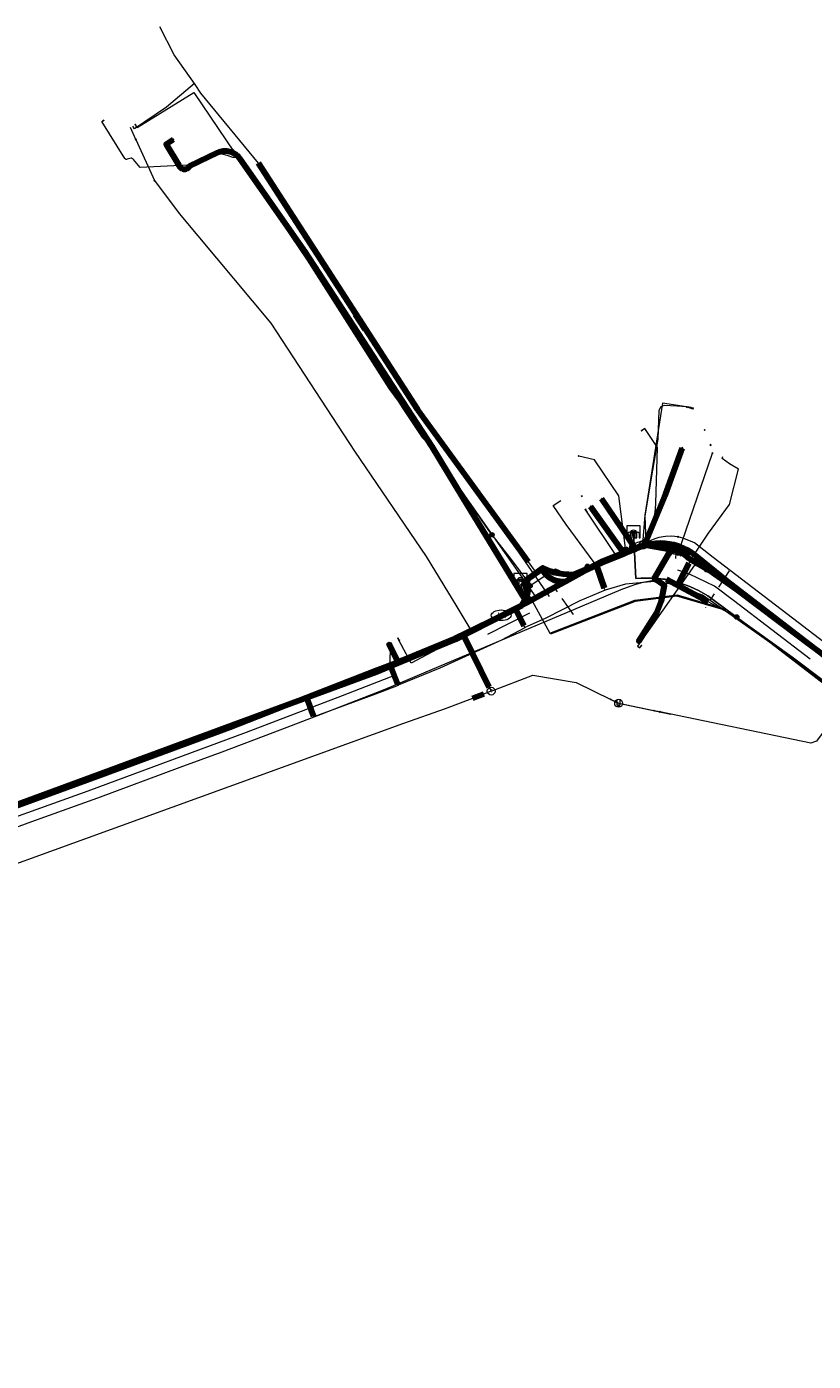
# Model space of a CAD drawing. Header units: metres. Extents: x 200221 to 204794, y 461183 to 463932.
# Tile 7 of 19: x 201905 to 202104, y 462281 to 462619. Entities that reach past the tile are written whole.
import ezdxf
from ezdxf.enums import TextEntityAlignment as Align
from ezdxf.lldxf.tags import DXFTag

# ---------------------------------------------------------------- set-up
doc = ezdxf.new("R2010")
doc.units = ezdxf.units.M
doc.linetypes.add('RI-OVERIG', pattern=[17, 5, -2, 2, -2, 0, -2, 2, -2])
doc.layers.get('0').update_dxf_attribs({"lineweight": 25})
for name, color, linetype, lineweight in [('B-WE-KL-DATA_HULPSTUK_KPN BV-S', 90, 'Continuous', 25), ('B-WE-KL-DATA_KABELBED_KPN BV-G', 90, 'Continuous', 100), ('B-WE-KL-DATA_MANTELBUIS_KPN BV-G', 90, 'Continuous', 100), ('B-WE-KL-DATA_MANTELBUIS_NKM NETWORK SERVICES BV-G', 90, 'Continuous', 100), ('B-WE-KL-DATA_NKM NETWORK SERVICES BV-G', 90, 'KL-DATA-N', 18), ('B-WE-KL-ET_LS_GEMEENTE APELDOORN-G', 190, 'KL-LS-N', 18), ('B-WE-KL-ET_LS_GEMEENTE VOORST-G', 190, 'KL-LS-N', 18), ('B-WE-KL-ET_LS_HULPSTUK_LIANDER NV PAC 2AI68G2-S', 190, 'Continuous', 25), ('B-WE-KL-ET_LS_LIANDER NV PAC 2AI68G2-G', 190, 'KL-LS-N', 18), ('B-WE-KL-ET_LS_OV_LICHTMAST_LIANDER NV PAC 2AI68G2-S', 190, 'Continuous', 25), ('B-WE-KL-ET_MS_HULPSTUK_LIANDER NV PAC 2AI68G2-S', 130, 'Continuous', 25), ('B-WE-KL-ET_MS_LIANDER NV PAC 2AI68G2-G', 130, 'KL-MS-N', 18), ('B-WE-KL-ET_MS_MANTELBUIS_LIANDER NV PAC 2AI68G2-G', 130, 'Continuous', 100), ('B-WE-KL-GAS_LD_HULPSTUK_LIANDER NV PAC 2AI68G2-S', 50, 'Continuous', 25), ('B-WE-KL-GAS_LD_LIANDER NV PAC 2AI68G2-G', 50, 'KL-GAS-LD-N', 18), ('B-WE-KL-GAS_LD_MANTELBUIS_LIANDER NV PAC 2AI68G2-G', 50, 'Continuous', 100), ('B-WE-KL-OVERIG_HULPSTUK-G', 8, 'Continuous', 18), ('B-WE-KL-WATER_HULPSTUK_VITENS-S', 170, 'Continuous', 25), ('B-WE-KL-WATER_VITENS-G', 170, 'KL-WATER-N', 18), ('B-WE-KL-WATER_VITENS-S', 170, 'Continuous', 25), ('B-WE-KW-KUNSTWERK_SLUIS_GEMEENTE APELDOORN-S', 170, 'Continuous', 25), ('B-WE-KW-KUNSTWERK_SLUIS_GEMEENTE VOORST-S', 170, 'Continuous', 25), ('B-WE-OG-INFO_KPN BV-S', 7, 'Continuous', 25), ('B-WE-OG-INFO_LIANDER NV PAC 2AI68G2-G', 7, 'Continuous', 18), ('B-WE-OG-INFO_VITENS-S', 7, 'Continuous', 25), ('B-WE-RI-DRUK_GEMEENTE APELDOORN-G', 210, 'RI-PERS', 18), ('B-WE-RI-DRUK_GEMEENTE VOORST-G', 210, 'RI-PERS', 18), ('B-WE-RI-PERSLEIDING_HULPSTUK_GEMEENTE APELDOORN-S', 210, 'Continuous', 25), ('B-WE-RI-PERSLEIDING_HULPSTUK_GEMEENTE VOORST-S', 210, 'Continuous', 25), ('B-WE-RI-VRIJVERVAL_GEMEENTE VOORST-G', 210, 'RI-OVERIG', 18)]:
    doc.layers.add(name, color=color, linetype=linetype, lineweight=lineweight)
doc.styles.add('NLCS-ISO', font='NLCS-ISO.ttf')
doc.styles.get("Standard").update_dxf_attribs({"font": 'NLCS-ISO.ttf'})
tags = doc.linetypes.add('KL-DATA-N', pattern='A,4,-1,[101,NLCS.SHX,S=0.5,R=0,X=0,Y=0],-1,4,-1,["D",Standard,S=1,R=0,X=-0.25,Y=-0.5],-1.5', length=12.5).pattern_tags.tags
tags[18] = DXFTag(74, 10)
tags = doc.linetypes.add('KL-GAS-LD-N', pattern='A,4,-1,[69,NLCS.SHX,S=0.5,R=0,X=0,Y=0],-1,4,-1,["L",Standard,S=1,R=0,X=0.25,Y=-0.5],-2', length=13).pattern_tags.tags
tags[18] = DXFTag(74, 10)
tags = doc.linetypes.add('KL-LS-N', pattern='A,4,-1,[103,NLCS.SHX,S=0.75,R=0,X=0,Y=0],-1,4,-1,["L",Standard,S=1,R=0,X=0,Y=-0.5],-2', length=13).pattern_tags.tags
tags[18] = DXFTag(74, 10)
tags = doc.linetypes.add('KL-MS-N', pattern='A,4,-1,[103,NLCS.SHX,S=0.75,R=0,X=0,Y=0],-1,4,-1,["M",Standard,S=1,R=0,X=0,Y=-0.5],-2', length=13).pattern_tags.tags
tags[18] = DXFTag(74, 10)
doc.linetypes.add('KL-WATER-N', pattern='A,7,-0.5,[168,NLCS.SHX,S=0.75,R=0,X=0.75,Y=0],-2', length=9.5)
tags = doc.linetypes.add('RI-PERS', pattern='A,7,-2,["P",Standard,S=1.8,R=0,X=-0.5,Y=-0.9],-2,7,-2,[102,NLCS.SHX,S=1,R=180,X=0,Y=0],-2', length=22).pattern_tags.tags
tags[6] = DXFTag(74, 10)

# ---------------------------------------------------------------- blocks, each defined once
blk = doc.blocks.new('SKW-SLUIS-SO')
at = {"color": 0, "linetype": 'ByBlock', "lineweight": 18}
blk.add_lwpolyline([(0.31, -1.55), (0.82, -1.55), (0.82, -0.35, -1), (1.45, -0.35), (1.45, -1.55), (1.7, -1.55), (1.7, 1.55), (-1.7, 1.55), (-1.7, -1.55), (-1.45, -1.55), (-1.45, -0.35, -1), (-0.82, -0.35), (-0.82, -1.55), (-0.32, -1.55), (-0.32, -0.35, -1), (0.31, -0.35)], format="xyb", close=True, dxfattribs=at)
blk = doc.blocks.new('SRI-HULP_MANGAT-SO')
at = {"linetype": 'ByBlock', "lineweight": 18}
h = blk.add_hatch(color=0, dxfattribs=at)
h.dxf.hatch_style = 1
edge = h.paths.add_edge_path()
edge.add_arc((0.38, 0), 0.0646, -90, 90, ccw=False)
edge.add_line((0.38, -0.06), (-0.38, -0.06))
edge.add_arc((-0.38, 0), 0.0646, 90, 270, ccw=False)
edge.add_line((-0.38, 0.06), (0.38, 0.06))
at = {"color": 0, "linetype": 'ByBlock', "lineweight": 18}
blk.add_lwpolyline([(0.38, 0.06, -1), (0.38, -0.06), (-0.38, -0.06, -1), (-0.38, 0.06)], format="xyb", close=True, dxfattribs=at)
blk.add_ellipse((0, 0), major_axis=(-0.75, 0), ratio=0.666667, dxfattribs=at)
at = {"color": 0, "linetype": 'ByBlock', "lineweight": 18, "style": 'NLCS-ISO', "flags": 1}
for tag, p in [('TYPE', (1.75, 0)), ('OMSCHRIJVING', (1.75, -3)), ('LABEL', (1.75, -1.5))]:
    blk.add_attdef(tag, p, '', height=1, dxfattribs=at)
blk = doc.blocks.new('SKL-WTB_HULP_AFSLUITER-SO')
at = {"color": 0, "linetype": 'ByBlock', "lineweight": 18}
blk.add_lwpolyline([(0, 0.8), (0, -0.8)], dxfattribs=at)
blk.add_circle((0, 0), 1, dxfattribs=at)
at = {"color": 0, "linetype": 'ByBlock', "lineweight": 18, "style": 'NLCS-ISO', "flags": 1}
for tag, p in [('TYPE', (1.5, 0)), ('OMSCHRIJVING', (1.5, -3)), ('LABEL', (1.5, -1.5))]:
    blk.add_attdef(tag, p, '', height=1, dxfattribs=at)
blk = doc.blocks.new('SKL-WTB_HULP_OVERIG-SO')
at = {"color": 0, "linetype": 'ByBlock', "lineweight": 18}
for points in [[(-0.14, 0.14), (0.14, -0.14)], [(0.14, 0.14), (-0.14, -0.14)]]:
    blk.add_lwpolyline(points, dxfattribs=at)
at = {"color": 0, "linetype": 'ByBlock', "lineweight": 18, "style": 'NLCS-ISO', "flags": 1}
for tag, p in [('TYPE', (1.5, 0)), ('OMSCHRIJVING', (1.5, -3)), ('LABEL', (1.5, -1.5))]:
    blk.add_attdef(tag, p, '', height=1, dxfattribs=at)
blk = doc.blocks.new('SKL-WTB_HULP_SIFON-SO')
at = {"linetype": 'ByBlock', "lineweight": 18}
h = blk.add_hatch(color=0, dxfattribs=at)
h.dxf.hatch_style = 1
h.paths.add_polyline_path([(0.13, -0.53), (-0.13, -0.53), (-0.13, -0.8), (0.13, -0.8)])
at = {"color": 0, "linetype": 'ByBlock', "lineweight": 18}
blk.add_lwpolyline([(0.33, 0.8), (0.33, -0.53), (-0.33, -0.53), (-0.33, 0.8)], dxfattribs=at)
blk.add_lwpolyline([(0.13, -0.8), (-0.13, -0.8), (-0.13, -0.53), (0.13, -0.53)], close=True, dxfattribs=at)
blk.add_circle((0, 0), 1, dxfattribs=at)
at = {"color": 0, "linetype": 'ByBlock', "lineweight": 18, "style": 'NLCS-ISO', "flags": 1}
for tag, p in [('TYPE', (1.5, 0)), ('OMSCHRIJVING', (1.5, -3)), ('LABEL', (1.5, -1.5))]:
    blk.add_attdef(tag, p, '', height=1, dxfattribs=at)
blk = doc.blocks.new('SKL-WTB_HULP_T STUK-SO')
at = {"color": 0, "linetype": 'ByBlock', "lineweight": 18}
blk.add_circle((0, 0), 1, dxfattribs=at)
at = {"color": 0, "linetype": 'ByBlock', "lineweight": -2, "style": 'NLCS-ISO'}
blk.add_text('T', height=1, dxfattribs=at).set_placement((0, 0), align=Align.MIDDLE_CENTER)
at = {"color": 0, "linetype": 'ByBlock', "lineweight": 18, "style": 'NLCS-ISO', "flags": 1}
for tag, p in [('TYPE', (1.5, 0)), ('OMSCHRIJVING', (1.5, -3)), ('LABEL', (1.5, -1.5))]:
    blk.add_attdef(tag, p, '', height=1, dxfattribs=at)
blk = doc.blocks.new('SKL-WTB_HULP_MOF-SO')
at = {"linetype": 'ByBlock', "lineweight": 18}
h = blk.add_hatch(color=0, dxfattribs=at)
h.dxf.hatch_style = 1
h.paths.add_polyline_path([(-0.5625, 0, 1), (0.5625, 0, 1)])
at = {"color": 0, "linetype": 'ByBlock', "lineweight": 18}
blk.add_circle((0, 0), 0.5625, dxfattribs=at)
at = {"color": 0, "linetype": 'ByBlock', "lineweight": 18, "style": 'NLCS-ISO', "flags": 1}
for tag, p in [('TYPE', (1.5, 0)), ('OMSCHRIJVING', (1.5, -3)), ('LABEL', (1.5, -1.5))]:
    blk.add_attdef(tag, p, '', height=1, dxfattribs=at)
blk = doc.blocks.new('SKL-ET_OV_LICHTMAST-SO')
at = {"color": 0, "linetype": 'ByBlock', "lineweight": 18}
for points in [[(-1.25, 0), (-2, 0)], [(-1.41, 1.41), (-0.88, 0.88)], [(0, 2), (0, 1.25)], [(0.88, 0.88), (1.41, 1.41)], [(2, 0), (1.25, 0)], [(-1.41, -1.41), (-0.88, -0.88)], [(0, -1.25), (0, -2)], [(0.88, -0.88), (1.41, -1.41)]]:
    blk.add_lwpolyline(points, dxfattribs=at)
blk.add_circle((0, 0), 1, dxfattribs=at)
blk = doc.blocks.new('SKL-WATER_BRANDKRAAN_BRANDPUT-SO')
at = {"color": 0, "linetype": 'ByBlock', "lineweight": 18}
blk.add_ellipse((0, 0), major_axis=(2.5, 0), ratio=0.54, dxfattribs=at)
at = {"color": 0, "linetype": 'ByBlock', "lineweight": 18, "style": 'NLCS-ISO'}
blk.add_text('bk', height=1.5, dxfattribs=at).set_placement((0.16, 0), align=Align.MIDDLE_CENTER)
blk = doc.blocks.new('SOG-INFO_OVERIG-SO')
at = {"color": 0, "linetype": 'ByBlock', "lineweight": 18}
for points in [[(-0.14, 0.14), (0.14, -0.14)], [(0.14, 0.14), (-0.14, -0.14)]]:
    blk.add_lwpolyline(points, dxfattribs=at)
at = {"color": 0, "linetype": 'ByBlock', "lineweight": 18, "style": 'NLCS-ISO', "flags": 1}
for tag, p in [('TYPE', (1.5, 0)), ('OMSCHRIJVING', (1.5, -3)), ('LABEL', (1.5, -1.5))]:
    blk.add_attdef(tag, p, '', height=1, dxfattribs=at)

msp = doc.modelspace()

# ---------------------------------------------------------------- linework, layer by layer
at = {"layer": 'B-WE-KL-DATA_KABELBED_KPN BV-G', "flags": 128}
for points in [[(201942.141, 462590.576), (201940.307, 462589.325), (201943.558, 462584.073), (201943.6, 462583.949), (201943.653, 462583.83), (201943.717, 462583.715), (201943.79, 462583.607), (201943.873, 462583.506), (201943.964, 462583.412), (201944.064, 462583.327), (201944.17, 462583.251), (201944.283, 462583.185), (201944.401, 462583.129), (201944.524, 462583.083), (201944.65, 462583.049), (201944.779, 462583.026), (201944.909, 462583.015), (201945.04, 462583.015), (201945.17, 462583.027), (201945.299, 462583.05), (201945.425, 462583.085), (201945.548, 462583.13), (201945.666, 462583.187), (201945.778, 462583.254), (201945.884, 462583.33), (201945.983, 462583.415), (201946.074, 462583.509), (201946.157, 462583.611), (201946.23, 462583.719), (201946.293, 462583.834), (201953.356, 462587.237), (201953.712, 462587.389), (201954.079, 462587.51), (201954.456, 462587.597), (201954.839, 462587.652), (201955.225, 462587.672), (201955.611, 462587.659), (201955.995, 462587.611), (201956.373, 462587.53), (201956.743, 462587.416), (201957.101, 462587.27), (201957.445, 462587.093), (201957.772, 462586.886), (201958.08, 462586.652), (201958.365, 462586.391), (201958.627, 462586.107), (201958.863, 462585.8), (201975.183, 462562.528), (202000, 462524.422), (202007.578, 462512.787), (202015.371, 462500), (202031.234, 462473.971), (202031.649, 462473.291), (202031.649, 462473.291)], [(202070.988, 462512.395), (202066.766, 462500.746), (202066.456, 462500), (202061.445, 462487.936), (202061.317, 462487.628), (202061.317, 462487.628)], [(202058.472, 462486.525), (202059.211, 462486.824), (202059.112, 462486.971), (202050.592, 462499.543)], [(202047.812, 462497.627), (202056.225, 462485.776), (202056.313, 462485.652), (202056.313, 462485.652)], [(202035.502, 462481.862), (202035.728, 462482.077), (202036.694, 462481.605), (202037.696, 462481.215), (202038.726, 462480.907), (202039.778, 462480.685), (202040.844, 462480.55), (202041.918, 462480.502), (202042.255, 462480.433), (202042.596, 462480.393), (202042.939, 462480.381), (202043.282, 462480.397), (202050.748, 462483.511), (202056.225, 462485.776), (202059.112, 462486.971), (202061.445, 462487.936), (202061.492, 462487.955), (202062.085, 462487.846), (202068.23, 462486.721), (202068.894, 462486.599), (202069.414, 462486.479), (202069.922, 462486.317), (202070.415, 462486.113), (202070.889, 462485.869), (202071.341, 462485.587), (202071.769, 462485.268), (202072.169, 462484.915), (202072.613, 462484.541), (202073.087, 462484.206), (202073.588, 462483.913), (202077.867, 462481.48), (202084.705, 462476.692), (202100.752, 462464.472), (202102.211, 462463.405), (202139.38, 462436.225)], [(202061.316, 462487.628), (202060.269, 462487.252), (202059.211, 462486.824), (202058.472, 462486.525), (202056.313, 462485.652), (202056.312, 462485.652)], [(202060.358, 462463.271), (202060.058, 462463.459), (202064.59, 462470.666), (202065.756, 462473.705), (202066.523, 462477.581), (202063.923, 462479.408), (202064.22, 462479.855), (202067.297, 462485.124), (202068.23, 462486.721), (202068.902, 462487.872)], [(202068.903, 462487.872), (202067.778, 462488.1), (202066.639, 462488.236), (202065.492, 462488.278), (202064.346, 462488.227), (202063.208, 462488.083), (202062.085, 462487.846), (202061.317, 462487.628), (202061.316, 462487.628)], [(202061.492, 462487.955), (202068.894, 462486.599)], [(202421.986, 462342.885), (202415.328, 462344.702), (202395.725, 462350.906), (202317.332, 462375.717), (202307.38, 462378.867), (202305.462, 462379.474), (202176.815, 462420.962), (202171.216, 462422.768), (202171.197, 462422.783), (202170.315, 462423.489), (202152.998, 462429.969), (202146.072, 462432.843), (202139.38, 462436.225), (202134.212, 462439.287), (202129.236, 462442.652), (202124.47, 462446.307), (202102.211, 462463.405), (202082.47, 462478.569), (202074.446, 462485.11), (202073.444, 462485.855), (202072.381, 462486.509), (202071.263, 462487.066), (202070.101, 462487.521), (202068.903, 462487.872)], [(202041.543, 462478.669), (202046.105, 462481.195), (202050.798, 462483.424), (202056.312, 462485.652)], [(202064.212, 462479.842), (202064.22, 462479.855), (202067.297, 462485.124), (202067.306, 462485.141)], [(202031.649, 462473.291), (202031.649, 462473.292), (202031.718, 462473.994), (202031.742, 462474.699), (202031.721, 462475.404), (202031.642, 462476.2), (202031.506, 462476.989), (202031.312, 462477.766), (202031.063, 462478.527), (202031.715, 462479.077), (202033.141, 462480.158), (202034.64, 462481.134), (202035.437, 462481.728), (202035.706, 462481.285), (202036.012, 462480.866), (202036.353, 462480.476), (202036.727, 462480.116), (202037.13, 462479.79), (202037.56, 462479.499), (202038.013, 462479.247), (202038.487, 462479.035), (202038.976, 462478.865), (202039.479, 462478.737), (202039.991, 462478.653), (202040.508, 462478.614), (202041.026, 462478.619), (202041.543, 462478.669), (202041.544, 462478.669)], [(202034.64, 462481.134), (202031.541, 462478.933)], [(202035.502, 462481.862), (202035.043, 462481.535), (202032.05, 462479.399), (202031.698, 462479.148)], [(202031.702, 462479.151), (202032.05, 462479.399), (202035.043, 462481.535), (202035.496, 462481.858)], [(202084.705, 462476.692), (202077.868, 462481.481)], [(201999.994, 462458.317), (202013.674, 462463.973), (202030.4, 462472.539), (202030.489, 462472.663), (202030.765, 462473.083), (202031.014, 462473.52), (202031.234, 462473.971), (202031.427, 462474.438), (202031.589, 462474.916), (202031.721, 462475.404), (202031.84, 462476.01), (202031.911, 462476.624), (202031.934, 462477.241), (202031.909, 462477.858), (202031.836, 462478.471), (202031.715, 462479.077), (202031.698, 462479.148), (202031.702, 462479.151)], [(202031.648, 462473.291), (202031.649, 462473.291), (202031.649, 462473.292), (202040.131, 462477.887), (202041.543, 462478.669), (202041.543, 462478.669)], [(202083.953, 462477.429), (202079.87, 462480.315)], [(201892.495, 462418.128), (201923.709, 462429.519), (201956.401, 462441.64), (201970.556, 462447.182), (201993.238, 462456.064), (201999.044, 462458.274), (201999.621, 462458.511), (202000, 462458.667), (202013.514, 462464.226), (202022.208, 462468.497), (202029.889, 462472.338), (202030.489, 462472.663), (202031.648, 462473.291)], [(201999.621, 462458.511), (201999.044, 462458.274), (201996.717, 462462.938)], [(201798.041, 462382.428), (201801.352, 462384.511), (201804.807, 462386.346), (201808.386, 462387.924), (201825.947, 462394.933), (201832.156, 462397.087), (201840.533, 462399.994), (201873.189, 462411.325), (201922.94, 462429.647), (201970.556, 462447.182), (201993.475, 462455.623), (201999.994, 462458.317)]]:
    msp.add_lwpolyline(points, dxfattribs=at)
at = {"layer": 'B-WE-KL-DATA_MANTELBUIS_KPN BV-G', "flags": 128}
for points in [[(202061.492, 462487.955), (202068.894, 462486.599)], [(202064.212, 462479.842), (202064.22, 462479.855), (202067.297, 462485.124), (202067.306, 462485.141)], [(202034.64, 462481.134), (202031.541, 462478.933)], [(202035.502, 462481.862), (202035.043, 462481.535), (202032.05, 462479.399), (202031.698, 462479.148)], [(202084.705, 462476.692), (202077.868, 462481.481)], [(202083.953, 462477.429), (202079.87, 462480.315)]]:
    msp.add_lwpolyline(points, dxfattribs=at)
at = {"layer": 'B-WE-KL-DATA_MANTELBUIS_NKM NETWORK SERVICES BV-G', "flags": 128}
for points in [[(202032.115, 462483.604), (202018.087, 462502.841), (202004.05, 462522.089), (201983.88, 462553.319), (201963.717, 462584.537)], [(202049.376, 462482.326), (202051.275, 462476.945)], [(202070.096, 462477.973), (202072.732, 462483.263)], [(202030.951, 462467.352), (202028.934, 462471.437)], [(201997.278, 462456.684), (201998.906, 462452.583)], [(201977.632, 462444.53), (201976.079, 462448.627)]]:
    msp.add_lwpolyline(points, dxfattribs=at)
at = {"layer": 'B-WE-KL-DATA_NKM NETWORK SERVICES BV-G', "flags": 128}
for points in [[(201963.717, 462584.537), (201949.145, 462602.309), (201947.669, 462604.479), (201942.363, 462611.964), (201938.701, 462619.114)], [(201947.49, 462604.711), (201940.431, 462598.755), (201932.356, 462593.252), (201931.932, 462593.941)], [(202032.115, 462483.604), (202004.05, 462522.089), (201963.717, 462584.537)], [(202073.578, 462484.798), (202077.695, 462490.861), (202082.955, 462498.144), (202085.217, 462507.033), (202082.948, 462508.396), (202081.086, 462509.716), (202081.26, 462510.222)], [(202048.682, 462483.392), (202041.625, 462493.026), (202038.356, 462497.832), (202040.271, 462499.131)], [(202072.732, 462483.263), (202073.578, 462484.798)], [(202028.934, 462471.437), (202028.826, 462471.698), (202028.94, 462472.037), (202031.014, 462473.559), (202031.563, 462474.897), (202031.301, 462476.553), (202030.877, 462477.747), (202030.905, 462478.041), (202031.092, 462478.289), (202033.945, 462480.243), (202034.105, 462480.412), (202034.006, 462480.868), (202032.115, 462483.604)], [(202049.376, 462482.326), (202048.682, 462483.392)], [(202051.275, 462476.945), (202049.376, 462482.326)], [(202051.275, 462476.945), (202049.376, 462482.326)], [(202070.096, 462477.973), (202072.732, 462483.263)], [(202070.096, 462477.973), (202072.732, 462483.263)], [(202070.014, 462477.405), (202068.1, 462477.916), (202063.996, 462478.615), (202056.624, 462477.926), (202051.511, 462476.414)], [(202070.014, 462477.405), (202070.096, 462477.973)], [(202116.004, 462445.715), (202109.571, 462450.617), (202093.198, 462463.193), (202083.633, 462469.93), (202076.142, 462475.155), (202070.014, 462477.405)], [(202051.511, 462476.414), (202051.502, 462476.412), (202045.107, 462473.726), (202036.312, 462469.221), (202031.18, 462466.921)], [(202051.511, 462476.414), (202051.275, 462476.945)], [(202030.951, 462467.352), (202028.934, 462471.437)], [(202030.951, 462467.352), (202028.934, 462471.437)], [(202031.18, 462466.921), (202030.951, 462467.352)], [(202031.18, 462466.921), (202031.14, 462466.903), (202025.285, 462463.736), (202009.623, 462456.615), (201999.103, 462452.317), (201999.053, 462452.298)], [(201997.063, 462458.353), (201997.16, 462461.815), (201996.592, 462462.87)], [(201997.278, 462456.684), (201997.028, 462457.11), (201997.063, 462458.353)], [(201998.906, 462452.583), (201997.278, 462456.684)], [(201998.906, 462452.583), (201997.278, 462456.684)], [(201999.053, 462452.298), (201993.317, 462450.111), (201977.731, 462444.294), (201977.632, 462444.53)], [(201999.053, 462452.298), (201998.906, 462452.583)], [(201976.079, 462448.627), (201975.612, 462448.901), (201975.003, 462448.828), (201945.975, 462437.843), (201896.204, 462419.741), (201844.191, 462401.203), (201816.238, 462391.201), (201803.931, 462385.822), (201795.184, 462380.004), (201783.682, 462368.518), (201766.174, 462347.835), (201742.568, 462319.986), (201731.26, 462307.161), (201731.26, 462307.16)], [(201977.632, 462444.53), (201976.079, 462448.627)], [(201977.632, 462444.53), (201976.079, 462448.627)]]:
    msp.add_lwpolyline(points, dxfattribs=at)
at = {"layer": 'B-WE-KL-ET_LS_GEMEENTE APELDOORN-G', "flags": 128}
for points in [[(202069.666, 462474.895), (202059.064, 462473.547)], [(202082.126, 462471.262), (202069.666, 462474.895)], [(202059.064, 462473.547), (202037.618, 462465.23)]]:
    msp.add_lwpolyline(points, dxfattribs=at)
at = {"layer": 'B-WE-KL-ET_LS_GEMEENTE VOORST-G', "flags": 128}
msp.add_lwpolyline([(202435.707, 462333.79), (202414.095, 462338.818), (202366.67, 462352.613), (202261.243, 462387.813), (202170.888, 462417.223), (202141.602, 462428.977), (202133.042, 462433.448), (202092.775, 462463.637), (202077.483, 462474.993), (202075.273, 462476.257), (202072.962, 462477.324), (202070.566, 462478.185), (202068.104, 462478.834), (202065.595, 462479.266), (202063.058, 462479.478), (202060.513, 462479.467), (202059.257, 462479.38), (202058.652, 462490.862)], dxfattribs=at)
at = {"layer": 'B-WE-KL-ET_LS_LIANDER NV PAC 2AI68G2-G', "flags": 128}
for points in [[(201958.483, 462586.422), (201957.911, 462586.044), (201957.732, 462585.997), (201957.578, 462585.967), (201957.418, 462585.985), (201957.252, 462586.02), (201955.745, 462586.49), (201954.482, 462586.869), (201953.528, 462586.991), (201945.736, 462584.08), (201933.782, 462583.451), (201932.071, 462585.499), (201931.92, 462585.638), (201931.765, 462585.741), (201931.63, 462585.792), (201931.492, 462585.808), (201931.174, 462585.757), (201930.42, 462585.522), (201930.325, 462585.497), (201930.223, 462585.493), (201930.135, 462585.53), (201930.029, 462585.599), (201929.89, 462585.723), (201924.045, 462595.114), (201924.449, 462595.363)], [(201956.991, 462587.504), (201958.483, 462586.422), (201969.425, 462570.962), (201991.01, 462537.203), (202000.266, 462522.456), (202005.115, 462515.06), (202007.413, 462512.676), (202021.972, 462491.513), (202022.823, 462490.417)], [(202058.263, 462487.393), (202058.424, 462488.002), (202059.478, 462488.458), (202060.36, 462488.713), (202060.929, 462488.971), (202061.712, 462489.479), (202062.254, 462489.995), (202062.504, 462490.393), (202062.857, 462491.224), (202063.275, 462492.453), (202063.723, 462493.958), (202064.063, 462495.676), (202064.225, 462496.881), (202064.341, 462498.412), (202064.715, 462512.499), (202061.546, 462517.339), (202060.71, 462516.791)], [(202056.744, 462486.779), (202056.65, 462487.011), (202054.919, 462500.278), (202048.79, 462509.413), (202044.783, 462510.36)], [(202069.958, 462485.776), (202078.656, 462511.115)], [(202022.823, 462490.417), (202027.672, 462484.166), (202032.37, 462477.905), (202032.418, 462477.697), (202032.458, 462477.488)], [(202032.458, 462477.488), (202034.538, 462478.915), (202038.918, 462481.849), (202042.607, 462480.157), (202050.305, 462484.177), (202059.781, 462488.006), (202060.751, 462488.189), (202061.93, 462488.245), (202065.142, 462487.429), (202067.789, 462486.593), (202070.631, 462485.522), (202072.779, 462484.586), (202073.812, 462483.898), (202075.603, 462482.694), (202078.722, 462480.558), (202079.98, 462479.682), (202082.527, 462477.884), (202085.644, 462475.636), (202087.125, 462474.551), (202088.916, 462473.221), (202095.825, 462468.106)], [(202068, 462487.16), (202069.016, 462486.539)], [(202069.016, 462486.539), (202069.271, 462486.412)], [(202077.237, 462481.575), (202074.108, 462482.774), (202059.686, 462462.254), (202060.299, 462461.823), (202060.673, 462462.355)], [(202032.458, 462477.488), (202032.524, 462476.876), (202032.517, 462476.261), (202032.436, 462475.651), (202032.283, 462475.055), (202032.061, 462474.481), (202031.771, 462473.938), (202031.42, 462473.433), (202031.01, 462472.974), (202013.57, 462464.144), (202003.61, 462459.95), (201999.234, 462458.261), (201992.824, 462455.799)], [(202031.01, 462472.974), (202031.274, 462474.047), (202030.154, 462477.909), (202031.311, 462478.506)], [(202095.825, 462468.106), (202100.854, 462463.895), (202124.275, 462445.74), (202130.653, 462441.055), (202137.163, 462437.171), (202144.826, 462433.377), (202152.982, 462430.484), (202155.625, 462428.829), (202170.25, 462423.301), (202177.299, 462420.854), (202239.886, 462400.466), (202274.592, 462389.345)], [(201996.84, 462462.663), (201996.709, 462462.933)], [(201999.234, 462458.261), (201996.84, 462462.663)]]:
    msp.add_lwpolyline(points, dxfattribs=at)
at = {"layer": 'B-WE-KL-ET_MS_LIANDER NV PAC 2AI68G2-G', "flags": 128}
for points in [[(201873.088, 462405.871), (201891.589, 462412.42), (201906.326, 462417.793), (201922.999, 462423.79), (201943.918, 462431.584), (201954.53, 462435.48), (201967.438, 462440.373), (201979.62, 462445.032), (201995.802, 462451.311), (202055.552, 462476.602), (202058.98, 462477.862), (202061.097, 462478.467), (202064.216, 462479.06)], [(202064.216, 462479.06), (202065.632, 462479.287), (202066.012, 462479.328), (202066.354, 462479.305), (202066.719, 462479.257), (202066.99, 462479.235), (202084.791, 462469.61)], [(202084.791, 462469.61), (202098.85, 462459.514), (202131.246, 462435.104)]]:
    msp.add_lwpolyline(points, dxfattribs=at)
at = {"layer": 'B-WE-KL-ET_MS_MANTELBUIS_LIANDER NV PAC 2AI68G2-G', "flags": 128}
msp.add_lwpolyline([(202066.99, 462479.235), (202077.546, 462473.527)], dxfattribs=at)
at = {"layer": 'B-WE-KL-GAS_LD_LIANDER NV PAC 2AI68G2-G', "flags": 128}
for points in [[(201932.794, 462593.885), (201933.01, 462593.58), (201947.319, 462602.477), (201976.002, 462559.972), (201996.696, 462527.507), (201999.293, 462523.931), (202022.055, 462491.569), (202033.938, 462474.619)], [(201932.504, 462594.293), (201932.794, 462593.885)], [(202073.206, 462522.648), (202065.973, 462523.755), (202061.517, 462495.365), (202060.964, 462488.043)], [(202072.142, 462522.805), (202069.629, 462523.022), (202066.411, 462523.201), (202065.62, 462522.8), (202065.109, 462521.887), (202064.822, 462514.681), (202063.002, 462503.847), (202061.577, 462495.169), (202061.764, 462488.683), (202061.766, 462487.947), (202060.994, 462487.788)], [(202072.142, 462522.805), (202072.5, 462522.768)], [(202072.5, 462522.768), (202073.63, 462522.346)], [(202073.206, 462522.648), (202073.678, 462522.486)], [(202046.802, 462496.398), (202046.523, 462496.813)], [(202054.389, 462484.942), (202054.287, 462485.17), (202046.802, 462496.398)], [(202017.088, 462465.474), (202046.186, 462481.266), (202054.389, 462484.942), (202060.489, 462487.77), (202061.224, 462488.193)], [(202060.994, 462487.788), (202060.489, 462487.77)], [(201999.288, 462463.755), (201999.051, 462464.195)], [(202016.926, 462465.386), (202016.807, 462465.606), (202002.366, 462457.925), (201999.288, 462463.755)], [(202017.088, 462465.474), (202015.77, 462464.759), (202022.637, 462450.833)], [(202022.637, 462450.833), (202033.172, 462454.92), (202044.192, 462452.994), (202052.905, 462448.746)], [(202022.637, 462450.833), (202017.882, 462448.988), (202010.946, 462446.342), (202000.471, 462442.65), (201809.025, 462373.246), (201796.496, 462363.2), (201739.45, 462290.925), (201733.562, 462281.11)], [(202052.905, 462448.746), (202054.253, 462448.089)], [(202054.902, 462447.773), (202054.253, 462448.089)], [(202063.856, 462445.889), (202054.985, 462447.732), (202054.902, 462447.773)], [(202065.325, 462445.584), (202063.856, 462445.889)], [(202110.214, 462445.138), (202105.014, 462438.163), (202103.577, 462437.638), (202065.325, 462445.584)]]:
    msp.add_lwpolyline(points, dxfattribs=at)
at = {"layer": 'B-WE-KL-GAS_LD_MANTELBUIS_LIANDER NV PAC 2AI68G2-G', "flags": 128}
for points in [[(202022.149, 462451.823), (202015.957, 462464.379)], [(202020.773, 462450.109), (202017.882, 462448.988)]]:
    msp.add_lwpolyline(points, dxfattribs=at)
at = {"layer": 'B-WE-KL-OVERIG_HULPSTUK-G', "flags": 128}
for points in [[(201990.305, 462542.093), (201987.755, 462545.973)], [(202037.364, 462474.792), (202029.075, 462486.887), (202027.085, 462489.717), (202022.325, 462496.243)], [(202103.376, 462458.955), (202083.95, 462473.764), (202079.158, 462477.384), (202072.81, 462480.451), (202069.885, 462481.449)], [(202021.77, 462465.286), (202032.452, 462470.671)], [(201998.595, 462454.961), (201984.897, 462449.657), (201960.56, 462440.392), (201920.518, 462425.525), (201863.56, 462405.112), (201842.231, 462397.652), (201834.729, 462395.141)]]:
    msp.add_lwpolyline(points, dxfattribs=at)
at = {"layer": 'B-WE-KL-WATER_VITENS-G', "flags": 128}
for points in [[(201932.662, 462590.555), (201931.312, 462593.559)], [(201932.662, 462590.555), (201937.346, 462580.129)], [(201937.346, 462580.129), (201943.648, 462571.796), (201966.824, 462544.004), (201988.047, 462511.587), (202006.147, 462484.961), (202013.927, 462472.213), (202016.991, 462467.162), (202017.466, 462466.282)], [(202124.418, 462449.794), (202078.847, 462484.719), (202074.077, 462488.37), (202072.685, 462488.995), (202071.182, 462489.576), (202069.97, 462489.916), (202068.25, 462490.094), (202066.77, 462489.988), (202065.122, 462489.722), (202064.104, 462489.431), (202062.027, 462488.529), (202055.572, 462485.664)], [(202027.866, 462471.351), (202025.169, 462470.036)], [(202025.169, 462470.036), (202017.466, 462466.282), (202003.61, 462459.95), (201977.815, 462449.835), (201956.407, 462441.624), (201923.716, 462429.504), (201892.504, 462418.113), (201856.449, 462405.363), (201844.212, 462401.222)]]:
    msp.add_lwpolyline(points, dxfattribs=at)
at = {"layer": 'B-WE-OG-INFO_LIANDER NV PAC 2AI68G2-G', "flags": 128}
msp.add_lwpolyline([(202050.937, 462449.706), (202052.905, 462448.746), (202054.897, 462447.75), (202068.114, 462445.005)], dxfattribs=at)
at = {"layer": 'B-WE-RI-DRUK_GEMEENTE APELDOORN-G', "flags": 128}
for points in [[(202030.05, 462479.12), (202037.51, 462465.51)], [(202058.99, 462473.84), (202069.69, 462475.2)], [(202069.69, 462475.2), (202082.21, 462471.55)], [(202037.51, 462465.51), (202058.99, 462473.84)]]:
    msp.add_lwpolyline(points, dxfattribs=at)
at = {"layer": 'B-WE-RI-DRUK_GEMEENTE VOORST-G', "flags": 128}
msp.add_lwpolyline([(202058.669, 462491.178), (202059.257, 462479.38), (202060.513, 462479.467), (202063.058, 462479.478), (202065.595, 462479.266), (202068.104, 462478.834), (202070.566, 462478.185), (202072.962, 462477.324), (202075.273, 462476.257), (202077.483, 462474.993), (202092.775, 462463.637), (202133.046, 462433.279)], dxfattribs=at)
at = {"layer": 'B-WE-RI-VRIJVERVAL_GEMEENTE VOORST-G', "flags": 128}
for points in [[(202082.89, 462481.33), (202075.885, 462470.485)], [(202043.463, 462470.235), (202036.715, 462479.85)]]:
    msp.add_lwpolyline(points, dxfattribs=at)

# ---------------------------------------------------------------- block references
at = {"layer": 'B-WE-KL-DATA_HULPSTUK_KPN BV-S'}
for name, p in [('SKL-WTB_HULP_OVERIG-SO', (201942.141, 462590.576)), ('SKL-WTB_HULP_OVERIG-SO', (202070.988, 462512.395)), ('SKL-WTB_HULP_OVERIG-SO', (202047.812, 462497.627)), ('SKL-WTB_HULP_OVERIG-SO', (202050.592, 462499.543)), ('SKL-WTB_HULP_OVERIG-SO', (202061.316, 462487.628)), ('SKL-WTB_HULP_OVERIG-SO', (202061.316, 462487.628)), ('SKL-WTB_HULP_OVERIG-SO', (202061.317, 462487.628)), ('SKL-WTB_HULP_OVERIG-SO', (202068.902, 462487.872)), ('SKL-WTB_HULP_OVERIG-SO', (202068.903, 462487.872)), ('SKL-WTB_HULP_OVERIG-SO', (202068.903, 462487.872)), ('SKL-WTB_HULP_OVERIG-SO', (202056.312, 462485.652)), ('SKL-WTB_HULP_OVERIG-SO', (202056.312, 462485.652)), ('SKL-WTB_HULP_OVERIG-SO', (202056.313, 462485.652)), ('SKL-WTB_HULP_MOF-SO', (202058.472, 462486.525)), ('SKL-WTB_HULP_OVERIG-SO', (202058.472, 462486.525)), ('SKL-WTB_HULP_OVERIG-SO', (202035.496, 462481.858)), ('SKL-WTB_HULP_OVERIG-SO', (202035.502, 462481.862)), ('SKL-WTB_HULP_OVERIG-SO', (202031.702, 462479.151)), ('SKL-WTB_HULP_OVERIG-SO', (202031.702, 462479.151)), ('SKL-WTB_HULP_OVERIG-SO', (202041.543, 462478.669)), ('SKL-WTB_HULP_OVERIG-SO', (202041.543, 462478.669)), ('SKL-WTB_HULP_OVERIG-SO', (202041.544, 462478.669)), ('SKL-WTB_HULP_OVERIG-SO', (202031.648, 462473.291)), ('SKL-WTB_HULP_OVERIG-SO', (202031.648, 462473.291)), ('SKL-WTB_HULP_OVERIG-SO', (202031.649, 462473.291)), ('SKL-WTB_HULP_OVERIG-SO', (202031.649, 462473.291)), ('SKL-WTB_HULP_OVERIG-SO', (201996.717, 462462.938)), ('SKL-WTB_HULP_OVERIG-SO', (202060.358, 462463.271)), ('SKL-WTB_HULP_MOF-SO', (201999.621, 462458.511)), ('SKL-WTB_HULP_OVERIG-SO', (201999.621, 462458.511)), ('SKL-WTB_HULP_OVERIG-SO', (201999.994, 462458.317)), ('SKL-WTB_HULP_OVERIG-SO', (201999.994, 462458.317))]:
    msp.add_blockref(name, p, dxfattribs=at)
at = {"layer": 'B-WE-KL-ET_LS_HULPSTUK_LIANDER NV PAC 2AI68G2-S'}
for name, p in [('SKL-WTB_HULP_OVERIG-SO', (201924.449, 462595.363)), ('SKL-WTB_HULP_MOF-SO', (201956.991, 462587.504)), ('SKL-WTB_HULP_MOF-SO', (201958.483, 462586.422)), ('SKL-WTB_HULP_OVERIG-SO', (202060.71, 462516.791)), ('SKL-WTB_HULP_OVERIG-SO', (202076.7, 462517)), ('SKL-WTB_HULP_OVERIG-SO', (202078.656, 462511.115)), ('SKL-WTB_HULP_OVERIG-SO', (202044.783, 462510.36)), ('SKL-WTB_HULP_MOF-SO', (202022.823, 462490.417)), ('SKL-WTB_HULP_MOF-SO', (202058.263, 462487.393)), ('SKL-WTB_HULP_MOF-SO', (202068, 462487.16)), ('SKL-WTB_HULP_MOF-SO', (202056.744, 462486.779)), ('SKL-WTB_HULP_MOF-SO', (202069.016, 462486.539)), ('SKL-WTB_HULP_MOF-SO', (202069.958, 462485.776)), ('SKL-WTB_HULP_MOF-SO', (202047.006, 462482.454)), ('SKL-WTB_HULP_MOF-SO', (202077.237, 462481.575)), ('SKL-WTB_HULP_OVERIG-SO', (202031.311, 462478.506)), ('SKL-WTB_HULP_MOF-SO', (202032.458, 462477.488)), ('SKL-WTB_HULP_MOF-SO', (202031.01, 462472.974)), ('SKL-WTB_HULP_MOF-SO', (202095.825, 462468.106)), ('SKL-WTB_HULP_MOF-SO', (201996.84, 462462.663)), ('SKL-WTB_HULP_OVERIG-SO', (201996.709, 462462.933)), ('SKL-WTB_HULP_OVERIG-SO', (202060.673, 462462.355)), ('SKL-WTB_HULP_MOF-SO', (201999.234, 462458.261)), ('SKL-WTB_HULP_MOF-SO', (201992.824, 462455.799))]:
    msp.add_blockref(name, p, dxfattribs=at)
at = {"layer": 'B-WE-KL-ET_LS_OV_LICHTMAST_LIANDER NV PAC 2AI68G2-S'}
msp.add_blockref('SKL-ET_OV_LICHTMAST-SO', (202069.271, 462486.412), dxfattribs=at)
at = {"layer": 'B-WE-KL-ET_MS_HULPSTUK_LIANDER NV PAC 2AI68G2-S'}
for p in [(202064.216, 462479.06), (202084.791, 462469.61)]:
    msp.add_blockref('SKL-WTB_HULP_MOF-SO', p, dxfattribs=at)
at = {"layer": 'B-WE-KL-GAS_LD_HULPSTUK_LIANDER NV PAC 2AI68G2-S'}
for name, p in [('SKL-WTB_HULP_OVERIG-SO', (201932.504, 462594.293)), ('SKL-WTB_HULP_OVERIG-SO', (201932.794, 462593.885)), ('SKL-WTB_HULP_OVERIG-SO', (202072.142, 462522.805)), ('SKL-WTB_HULP_OVERIG-SO', (202072.5, 462522.768)), ('SKL-WTB_HULP_OVERIG-SO', (202073.206, 462522.648)), ('SKL-WTB_HULP_OVERIG-SO', (202073.678, 462522.486)), ('SKL-WTB_HULP_OVERIG-SO', (202046.523, 462496.813)), ('SKL-WTB_HULP_OVERIG-SO', (202046.802, 462496.398)), ('SKL-WTB_HULP_AFSLUITER-SO', (202060.994, 462487.788)), ('SKL-WTB_HULP_OVERIG-SO', (202060.489, 462487.77)), ('SKL-WTB_HULP_OVERIG-SO', (202060.964, 462488.043)), ('SKL-WTB_HULP_OVERIG-SO', (202061.224, 462488.193)), ('SKL-WTB_HULP_OVERIG-SO', (202054.389, 462484.942)), ('SKL-WTB_HULP_OVERIG-SO', (202033.938, 462474.619)), ('SKL-WTB_HULP_OVERIG-SO', (201999.051, 462464.195)), ('SKL-WTB_HULP_OVERIG-SO', (201999.288, 462463.755)), ('SKL-WTB_HULP_OVERIG-SO', (202016.926, 462465.386)), ('SKL-WTB_HULP_OVERIG-SO', (202017.088, 462465.474)), ('SKL-WTB_HULP_T STUK-SO', (202022.637, 462450.833)), ('SKL-WTB_HULP_OVERIG-SO', (202052.905, 462448.746)), ('SKL-WTB_HULP_SIFON-SO', (202054.902, 462447.773)), ('SKL-WTB_HULP_OVERIG-SO', (202054.253, 462448.089)), ('SKL-WTB_HULP_OVERIG-SO', (202063.856, 462445.889)), ('SKL-WTB_HULP_OVERIG-SO', (202065.325, 462445.584))]:
    msp.add_blockref(name, p, dxfattribs=at)
at = {"layer": 'B-WE-KL-WATER_HULPSTUK_VITENS-S'}
for p in [(201932.662, 462590.555), (201937.346, 462580.129), (202069.97, 462489.916), (202055.572, 462485.664), (202017.466, 462466.282), (201995.043, 462456.59)]:
    msp.add_blockref('SKL-WTB_HULP_OVERIG-SO', p, dxfattribs=at)
at = {"layer": 'B-WE-KL-WATER_VITENS-S'}
msp.add_blockref('SKL-WATER_BRANDKRAAN_BRANDPUT-SO', (202025.169, 462470.036), dxfattribs=at)
at = {"layer": 'B-WE-KW-KUNSTWERK_SLUIS_GEMEENTE APELDOORN-S'}
msp.add_blockref('SKW-SLUIS-SO', (202030.05, 462479.12), dxfattribs=at)
at = {"layer": 'B-WE-KW-KUNSTWERK_SLUIS_GEMEENTE VOORST-S'}
msp.add_blockref('SKW-SLUIS-SO', (202058.669, 462491.178), dxfattribs=at)
at = {"layer": 'B-WE-OG-INFO_KPN BV-S'}
msp.add_blockref('SOG-INFO_OVERIG-SO', (202045.52, 462500.22), dxfattribs=at)
at = {"layer": 'B-WE-OG-INFO_VITENS-S'}
for p in [(202078.171, 462513.19), (202045.52, 462500.22)]:
    msp.add_blockref('SOG-INFO_OVERIG-SO', p, dxfattribs=at)
at = {"layer": 'B-WE-RI-PERSLEIDING_HULPSTUK_GEMEENTE APELDOORN-S'}
msp.add_blockref('SRI-HULP_MANGAT-SO', (202030.05, 462479.12), dxfattribs=at)
at = {"layer": 'B-WE-RI-PERSLEIDING_HULPSTUK_GEMEENTE VOORST-S'}
msp.add_blockref('SRI-HULP_MANGAT-SO', (202058.669, 462491.178), dxfattribs=at)

doc.saveas('drawing.dxf')
